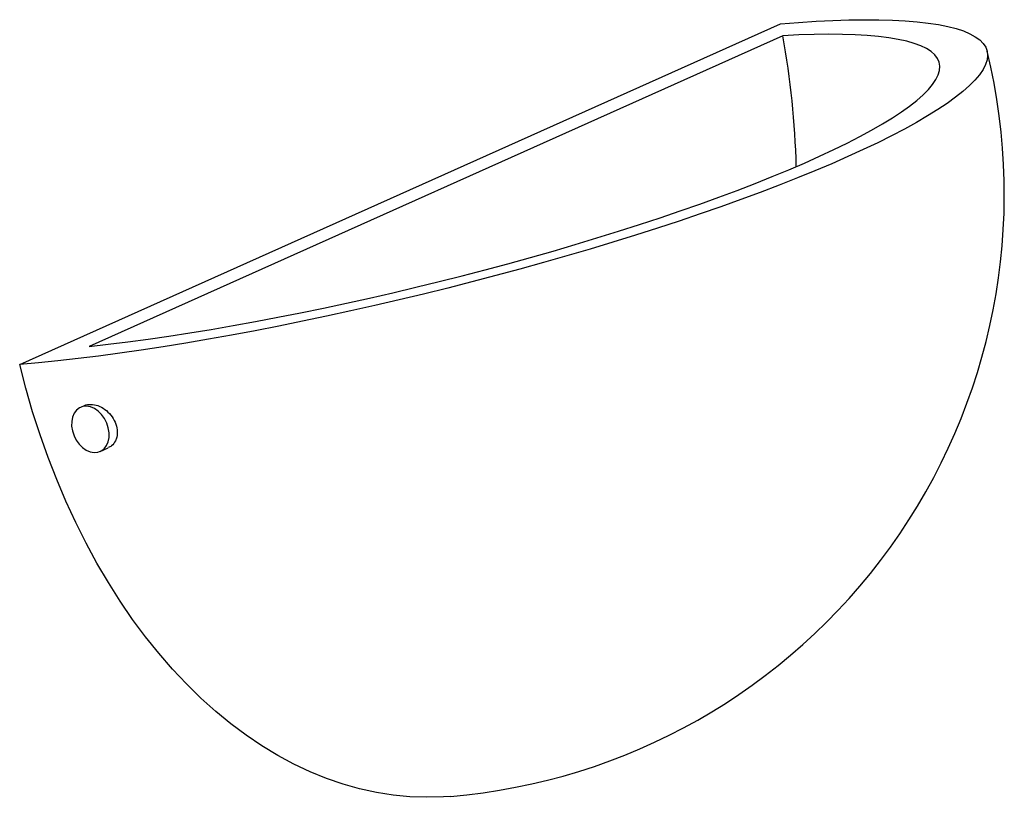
# Model space of a CAD drawing. Header units: millimetres. Extents: x -157 to 46, y -160 to 1.
import ezdxf

# ---------------------------------------------------------------- set-up
doc = ezdxf.new("R2010")
doc.units = ezdxf.units.MM

msp = doc.modelspace()

# ---------------------------------------------------------------- linework, layer by layer
at = {"color": 7, "linetype": 'Continuous', "lineweight": 25}
for p, q in [((-157.36, -70.47), (0, 0)), ((0.49, -2.48), (-143.02, -66.75)), ((-144.04, -79.01), (-144.78, -79.34)), ((-140.7, -88.47), (-139.03, -87.72))]:
    msp.add_line(p, q, dxfattribs=at)
at = {"color": 7, "linetype": 'Continuous', "lineweight": 25, "flags": 128}
for points in [[(0, 0), (3.76, 0.29), (7.38, 0.52), (10.86, 0.69), (14.18, 0.8), (17.34, 0.84), (20.34, 0.83), (23.17, 0.75), (25.82, 0.61), (28.3, 0.41), (30.59, 0.15), (32.7, -0.17), (34.61, -0.55), (36.34, -1), (37.86, -1.49), (39.19, -2.05), (40.32, -2.67), (41.24, -3.33), (41.96, -4.06), (42.47, -4.84), (42.77, -5.66), (42.87, -6.54), (42.76, -7.47), (42.44, -8.45), (41.92, -9.47), (41.19, -10.54), (40.25, -11.64), (39.11, -12.79), (37.77, -13.98), (36.23, -15.2), (34.5, -16.46), (32.57, -17.75), (30.45, -19.07), (28.14, -20.41), (25.66, -21.79), (22.99, -23.18), (20.15, -24.6), (17.14, -26.03), (13.97, -27.48), (10.64, -28.94), (7.16, -30.42), (3.53, -31.9), (-0.24, -33.39), (-4.15, -34.88), (-8.18, -36.37), (-12.33, -37.86), (-16.6, -39.34), (-20.97, -40.82), (-25.44, -42.29), (-30, -43.74), (-34.64, -45.19), (-39.36, -46.61), (-44.15, -48.02), (-49, -49.4), (-53.89, -50.76), (-58.83, -52.09), (-63.8, -53.39), (-68.8, -54.67), (-73.82, -55.91), (-78.84, -57.11), (-83.86, -58.28), (-88.88, -59.41), (-93.87, -60.49), (-98.84, -61.54), (-103.78, -62.53), (-108.67, -63.49), (-113.51, -64.39), (-118.3, -65.24), (-123.01, -66.05), (-127.65, -66.79), (-132.21, -67.49), (-136.67, -68.13), (-141.03, -68.72), (-145.29, -69.24), (-149.44, -69.71), (-153.46, -70.12), (-157.36, -70.47)], [(-143.02, -66.75), (-139.06, -66.3), (-134.99, -65.8), (-130.81, -65.23), (-126.53, -64.61), (-122.17, -63.94), (-117.72, -63.21), (-113.2, -62.43), (-108.61, -61.6), (-103.96, -60.72), (-99.27, -59.79), (-94.54, -58.82), (-89.78, -57.8), (-85, -56.75), (-80.2, -55.65), (-75.4, -54.51), (-70.61, -53.34), (-65.83, -52.13), (-61.07, -50.89), (-56.35, -49.62), (-51.67, -48.33), (-47.03, -47.01), (-42.46, -45.67), (-37.95, -44.31), (-33.51, -42.93), (-29.16, -41.54), (-24.9, -40.14), (-20.74, -38.72), (-16.68, -37.3), (-12.74, -35.88), (-8.93, -34.46), (-5.24, -33.03), (-1.69, -31.61), (1.72, -30.2), (4.99, -28.8), (8.09, -27.41), (11.04, -26.03), (13.82, -24.67), (16.43, -23.33), (18.86, -22.01), (21.11, -20.72), (23.17, -19.45), (25.05, -18.21), (26.74, -17.01), (28.23, -15.84), (29.52, -14.7), (30.61, -13.6), (31.5, -12.55), (32.18, -11.53), (32.66, -10.56), (32.94, -9.64), (33, -8.76), (32.86, -7.93), (32.51, -7.15), (31.96, -6.43), (31.2, -5.76), (30.23, -5.14), (29.07, -4.58), (27.7, -4.07), (26.14, -3.63), (24.38, -3.24), (22.44, -2.91), (20.3, -2.64), (17.98, -2.44), (15.49, -2.29), (12.82, -2.21), (9.97, -2.18), (6.97, -2.22), (3.8, -2.32), (0.49, -2.48)], [(-68.25, -159.8), (-69.72, -159.9), (-73.17, -160), (-76.64, -159.87), (-80.1, -159.54), (-83.57, -158.99), (-87.03, -158.23), (-90.47, -157.26), (-93.89, -156.08), (-97.29, -154.7), (-100.66, -153.11), (-103.98, -151.32), (-107.27, -149.34), (-110.51, -147.15), (-113.69, -144.78), (-116.81, -142.22), (-119.86, -139.47), (-122.85, -136.55), (-125.76, -133.46), (-128.59, -130.19), (-131.34, -126.77), (-133.99, -123.19), (-136.55, -119.46), (-139.01, -115.58), (-141.37, -111.57), (-143.62, -107.42), (-145.76, -103.16), (-147.79, -98.77), (-149.7, -94.28), (-151.48, -89.69), (-153.15, -85.01), (-154.68, -80.24), (-156.08, -75.39), (-157.36, -70.47)], [(-139.03, -83.59), (-139.36, -82.61), (-139.83, -81.67), (-140.43, -80.84), (-141.13, -80.14), (-141.9, -79.6), (-142.7, -79.26), (-143.51, -79.11), (-144.29, -79.18), (-144.99, -79.45), (-145.6, -79.91), (-146.09, -80.55), (-146.42, -81.34), (-146.6, -82.24), (-146.61, -83.21), (-146.45, -84.21), (-146.12, -85.2), (-145.65, -86.13), (-145.05, -86.97), (-144.35, -87.67), (-143.58, -88.2), (-142.77, -88.55), (-141.97, -88.7), (-141.19, -88.63), (-140.48, -88.36), (-139.88, -87.89), (-139.39, -87.25), (-139.06, -86.47), (-138.88, -85.57), (-138.87, -84.6), (-139.03, -83.59)]]:
    msp.add_lwpolyline(points, dxfattribs=at)
at = {"color": 7, "linetype": 'Continuous', "lineweight": 25}
for centre, radius, start, end in [((-167.25, -33.49), 170.58, 1.3268, 10.4726), ((-78.68, -35.24), 125, 274.7859, 13.6978)]:
    msp.add_arc(centre, radius, start, end, dxfattribs=at)
for points, knots in [([(-144.03, -79.03), (-144, -79.01), (-143.63, -78.74), (-142.62, -78.67), (-141.16, -78.9), (-139.71, -79.69), (-138.45, -80.89), (-137.55, -82.39), (-137.11, -83.99), (-137.16, -85.34), (-137.44, -86.02), (-137.54, -86.29)], [0, 0, 0, 0, 0.009905, 0.137261, 0.26622, 0.396967, 0.528922, 0.660942, 0.791815, 0.920843, 1, 1, 1, 1]), ([(-137.54, -86.29), (-137.78, -86.67), (-138.15, -87.29), (-138.81, -87.56), (-139.06, -87.66)], [0, 0, 0, 0, 0.620709, 1, 1, 1, 1])]:
    msp.add_open_spline(points, degree=3, knots=knots, dxfattribs=at)

doc.saveas('drawing.dxf')
